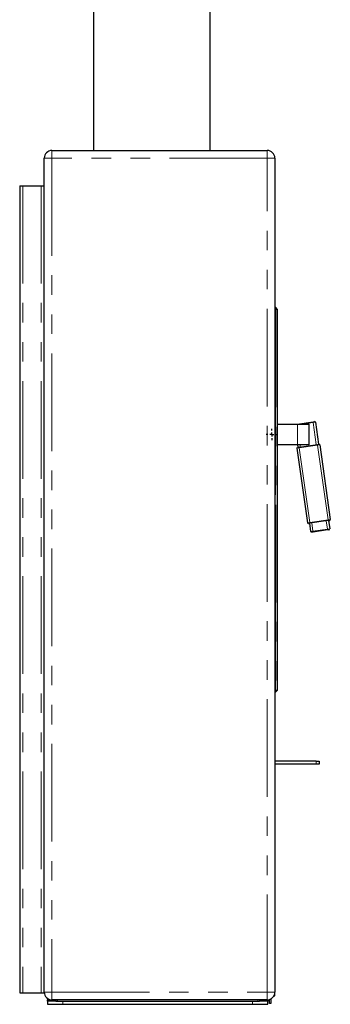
# Model space of a CAD drawing. Header units: millimetres. Extents: x 108 to 359, y 103 to 231.
# Tile 1 of 9: x 108 to 128, y 103 to 167. Entities that reach past the tile are written whole.
import ezdxf

# ---------------------------------------------------------------- set-up
doc = ezdxf.new("R2010")
doc.units = ezdxf.units.MM
doc.linetypes.add('PHANTOM', pattern=[12.7, 6.35, -1.27, 1.27, -1.27, 1.27, -1.27])
doc.layers.add('FORMAT', color=7, linetype='Continuous')

# ---------------------------------------------------------------- blocks, each defined once
blk = doc.blocks.new('SW_CENTERMARKSYMBOL_0')
at = {"layer": 'FORMAT', "color": 0}
for p, q in [((-0.25, 0), (-0.375, 0)), ((0, 0), (-0.125, 0)), ((0, 0.25), (0, 0.375)), ((0, 0), (0, 0.125)), ((0, 0), (0, -0.125)), ((0, 0), (0.125, 0)), ((0.25, 0), (0.375, 0)), ((0, -0.25), (0, -0.375))]:
    blk.add_line(p, q, dxfattribs=at)

msp = doc.modelspace()

# ---------------------------------------------------------------- linework, layer by layer
at = {"color": 7, "linetype": 'Continuous', "lineweight": 25}
for p, q in [((112.67, 231.376), (112.67, 158.826)), ((120.27, 158.826), (120.27, 231.376)), ((109.47, 104.076), (109.47, 158.326)), ((109.97, 158.826), (123.97, 158.826)), ((124.47, 158.326), (124.47, 104.076)), ((107.87, 156.526), (107.87, 104.026)), ((107.87, 156.526), (108.07, 156.526)), ((108.07, 156.526), (109.27, 156.526)), ((109.27, 156.526), (109.47, 156.526)), ((124.47, 148.601), (124.518, 148.601)), ((124.618, 148.503), (124.521, 148.6)), ((124.62, 148.499), (124.62, 148.476)), ((124.62, 148.476), (124.62, 123.726)), ((124.62, 141.026), (125.939, 141.026)), ((125.881, 141.026), (125.914, 141.031)), ((125.914, 141.031), (126.954, 141.177)), ((125.939, 141.026), (126.684, 141.026)), ((126.689, 139.681), (126.689, 141.021)), ((126.954, 141.177), (127.053, 141.191)), ((127.109, 141.149), (127.311, 139.713)), ((125.939, 139.676), (124.62, 139.676)), ((126.684, 139.676), (125.939, 139.676)), ((125.974, 139.525), (125.953, 139.676)), ((126.048, 139.535), (127.237, 139.702)), ((127.237, 139.702), (127.334, 139.716)), ((127.39, 139.675), (127.337, 139.715)), ((127.392, 139.672), (128.074, 134.823)), ((125.907, 139.463), (126.588, 134.615)), ((125.908, 139.467), (125.948, 139.52)), ((125.951, 139.522), (126.048, 139.535)), ((126.643, 134.571), (126.59, 134.611)), ((126.744, 134.584), (126.647, 134.57)), ((126.719, 134.58), (126.796, 134.038)), ((127.932, 134.751), (126.744, 134.584)), ((128.029, 134.765), (127.932, 134.751)), ((127.957, 134.754), (128.033, 134.212)), ((128.033, 134.766), (128.073, 134.82)), ((126.851, 133.994), (126.798, 134.035)), ((126.951, 134.007), (126.854, 133.994)), ((127.892, 134.139), (126.951, 134.007)), ((127.989, 134.153), (127.892, 134.139)), ((127.992, 134.155), (128.032, 134.208)), ((124.521, 123.603), (124.618, 123.7)), ((124.62, 123.726), (124.62, 123.703)), ((124.47, 123.601), (124.518, 123.601)), ((127.145, 119.101), (124.47, 119.101)), ((127.145, 118.901), (124.47, 118.901)), ((127.145, 119.101), (127.345, 119.101)), ((127.345, 118.901), (127.145, 118.901)), ((127.345, 119.101), (127.345, 118.901)), ((107.87, 104.026), (108.07, 104.026)), ((108.07, 104.026), (109.27, 104.026)), ((109.27, 104.026), (109.47, 104.026)), ((109.47, 104.076), (109.47, 104.061)), ((109.47, 104.036), (109.47, 104.061)), ((109.471, 104.036), (109.47, 104.036)), ((109.47, 104.036), (109.47, 104.026)), ((124.408, 103.836), (124.47, 103.836)), ((124.47, 103.836), (124.47, 104.076)), ((109.67, 103.676), (109.67, 103.586)), ((109.67, 103.486), (109.67, 103.586)), ((109.67, 103.486), (109.67, 103.286)), ((110.22, 103.486), (109.67, 103.486)), ((109.67, 103.286), (110.67, 103.286)), ((123.97, 103.576), (109.97, 103.576)), ((110.22, 103.576), (110.22, 103.486)), ((110.22, 103.486), (110.32, 103.486)), ((110.32, 103.486), (123.37, 103.486)), ((110.67, 103.486), (123.02, 103.486)), ((110.67, 103.286), (123.02, 103.286)), ((123.02, 103.286), (124.02, 103.286)), ((123.37, 103.486), (123.47, 103.486)), ((123.47, 103.576), (123.47, 103.486)), ((124.02, 103.486), (123.47, 103.486)), ((124.02, 103.579), (124.02, 103.486)), ((124.02, 103.286), (124.02, 103.486)), ((124.12, 103.336), (124.12, 103.599)), ((124.195, 103.336), (124.12, 103.336)), ((124.195, 103.63), (124.195, 103.336))]:
    msp.add_line(p, q, dxfattribs=at)
at = {"color": 8, "linetype": 'PHANTOM', "lineweight": 18}
for p, q in [((109.47, 158.326), (109.97, 158.326)), ((109.97, 158.826), (109.97, 158.326)), ((109.97, 158.326), (109.97, 104.076)), ((123.97, 158.326), (109.97, 158.326)), ((123.97, 158.826), (123.97, 158.326)), ((123.97, 104.076), (123.97, 158.326)), ((123.97, 158.326), (124.47, 158.326)), ((108.07, 156.526), (108.07, 104.026)), ((109.27, 156.526), (109.27, 104.026)), ((124.518, 148.476), (124.518, 148.601)), ((124.521, 148.6), (124.521, 148.476)), ((124.47, 148.476), (124.518, 148.476)), ((124.518, 123.726), (124.518, 148.476)), ((124.521, 148.476), (124.518, 148.476)), ((124.521, 148.476), (124.521, 123.726)), ((124.618, 148.476), (124.521, 148.476)), ((124.618, 148.476), (124.618, 148.503)), ((124.618, 123.726), (124.618, 148.476)), ((124.62, 148.476), (124.618, 148.476)), ((125.939, 141.021), (124.62, 141.021)), ((125.914, 141.031), (125.914, 141.026)), ((125.939, 141.026), (125.939, 141.021)), ((125.939, 141.021), (125.939, 139.681)), ((126.689, 141.021), (125.939, 141.021)), ((126.96, 141.128), (126.24, 141.026)), ((126.394, 141.026), (126.394, 141.031)), ((126.394, 141.031), (126.684, 141.031)), ((126.684, 141.026), (126.684, 141.031)), ((126.689, 141.021), (126.694, 141.021)), ((126.694, 141.021), (126.694, 139.681)), ((126.954, 141.177), (126.96, 141.128)), ((127.109, 141.149), (126.96, 141.128)), ((127.162, 139.692), (126.96, 141.128)), ((124.62, 139.681), (125.939, 139.681)), ((125.939, 139.681), (125.939, 139.676)), ((125.939, 139.681), (126.689, 139.681)), ((127.237, 139.701), (126.048, 139.534)), ((126.055, 139.487), (127.243, 139.654)), ((127.244, 139.651), (126.055, 139.484)), ((126.104, 139.676), (126.123, 139.546)), ((126.394, 139.671), (126.394, 139.676)), ((126.684, 139.671), (126.394, 139.671)), ((126.684, 139.671), (126.684, 139.676)), ((126.694, 139.681), (126.689, 139.681)), ((127.337, 139.715), (127.237, 139.701)), ((127.237, 139.701), (127.237, 139.702)), ((127.243, 139.654), (127.237, 139.701)), ((127.243, 139.654), (127.39, 139.675)), ((127.243, 139.654), (127.244, 139.651)), ((127.392, 139.672), (127.244, 139.651)), ((127.244, 139.651), (127.925, 134.802)), ((126.055, 139.484), (125.907, 139.463)), ((125.908, 139.467), (126.055, 139.487)), ((126.048, 139.534), (125.948, 139.52)), ((126.048, 139.534), (126.048, 139.535)), ((126.055, 139.487), (126.048, 139.534)), ((126.055, 139.487), (126.055, 139.484)), ((126.055, 139.484), (126.737, 134.635)), ((126.588, 134.615), (126.737, 134.635)), ((126.737, 134.632), (126.59, 134.611)), ((126.643, 134.571), (126.744, 134.585)), ((126.737, 134.635), (127.925, 134.802)), ((127.926, 134.799), (126.737, 134.632)), ((126.737, 134.632), (126.737, 134.635)), ((126.744, 134.585), (126.737, 134.632)), ((126.744, 134.585), (127.932, 134.752)), ((126.744, 134.585), (126.744, 134.584)), ((126.868, 134.601), (126.944, 134.059)), ((127.809, 134.734), (127.885, 134.191)), ((127.925, 134.802), (128.074, 134.823)), ((127.926, 134.799), (127.925, 134.802)), ((128.073, 134.82), (127.926, 134.799)), ((127.932, 134.752), (127.926, 134.799)), ((127.932, 134.752), (128.033, 134.766)), ((127.932, 134.752), (127.932, 134.751)), ((126.796, 134.038), (126.944, 134.059)), ((126.945, 134.055), (126.798, 134.035)), ((126.851, 133.994), (126.951, 134.009)), ((126.944, 134.059), (127.885, 134.191)), ((126.944, 134.059), (126.945, 134.055)), ((127.885, 134.187), (126.945, 134.055)), ((126.951, 134.009), (126.945, 134.055)), ((126.951, 134.009), (127.892, 134.141)), ((126.951, 134.009), (126.951, 134.007)), ((127.885, 134.191), (128.033, 134.212)), ((128.032, 134.208), (127.885, 134.187)), ((127.885, 134.191), (127.885, 134.187)), ((127.892, 134.141), (127.885, 134.187)), ((127.892, 134.141), (127.992, 134.155)), ((127.892, 134.141), (127.892, 134.139)), ((124.47, 123.726), (124.518, 123.726)), ((124.518, 123.601), (124.518, 123.726)), ((124.521, 123.726), (124.518, 123.726)), ((124.521, 123.726), (124.521, 123.603)), ((124.521, 123.726), (124.618, 123.726)), ((124.618, 123.7), (124.618, 123.726)), ((124.62, 123.726), (124.618, 123.726)), ((127.145, 118.901), (127.145, 119.101)), ((109.47, 104.076), (109.97, 104.076)), ((109.47, 104.061), (109.47, 104.061)), ((109.97, 104.076), (109.97, 103.576)), ((109.97, 104.076), (123.97, 104.076)), ((123.97, 104.076), (123.97, 103.576)), ((123.97, 104.076), (124.47, 104.076)), ((109.67, 103.586), (109.87, 103.586)), ((110.32, 103.576), (110.32, 103.486)), ((110.67, 103.286), (110.67, 103.486)), ((123.02, 103.486), (123.02, 103.286)), ((123.37, 103.576), (123.37, 103.486))]:
    msp.add_line(p, q, dxfattribs=at)
at = {"color": 7, "linetype": 'Continuous', "lineweight": 25}
for centre, radius, start, end in [((109.97, 158.326), 0.5, 90, 180), ((123.97, 158.326), 0.5, 0, 90), ((124.518, 148.596), 0.005, 45, 90), ((124.615, 148.499), 0.005, 0, 45), ((126.684, 141.021), 0.005, 0, 90), ((127.06, 141.142), 0.05, 8, 98), ((126.684, 139.681), 0.005, 270, 0), ((127.334, 139.711), 0.005, 53, 98), ((127.387, 139.671), 0.005, 8, 53), ((125.912, 139.463), 0.005, 143, 188), ((125.952, 139.517), 0.005, 98, 143), ((126.593, 134.615), 0.005, 188, 233), ((126.646, 134.575), 0.005, 233, 278), ((128.029, 134.769), 0.005, 278, 323), ((128.069, 134.823), 0.005, 323, 8), ((126.801, 134.039), 0.005, 188, 233), ((126.854, 133.998), 0.005, 233, 278), ((127.988, 134.158), 0.005, 278, 323), ((128.028, 134.211), 0.005, 323, 8), ((124.615, 123.703), 0.005, 315, 0), ((124.518, 123.606), 0.005, 270, 315), ((109.97, 104.076), 0.5, 180, 270), ((123.97, 104.076), 0.5, 270, 0)]:
    msp.add_arc(centre, radius, start, end, dxfattribs=at)
at = {"color": 8, "linetype": 'PHANTOM', "lineweight": 18}
for centre, start, end in [((126.394, 141.021), 90, 150), ((126.684, 141.021), 0, 90), ((126.394, 139.681), 210, 270), ((126.684, 139.681), 270, 0)]:
    msp.add_arc(centre, 0.01, start, end, dxfattribs=at)

# ---------------------------------------------------------------- block references
at = {"layer": 'FORMAT'}
msp.add_blockref('SW_CENTERMARKSYMBOL_0', (124.27, 140.351), dxfattribs=at)

doc.saveas('drawing.dxf')
